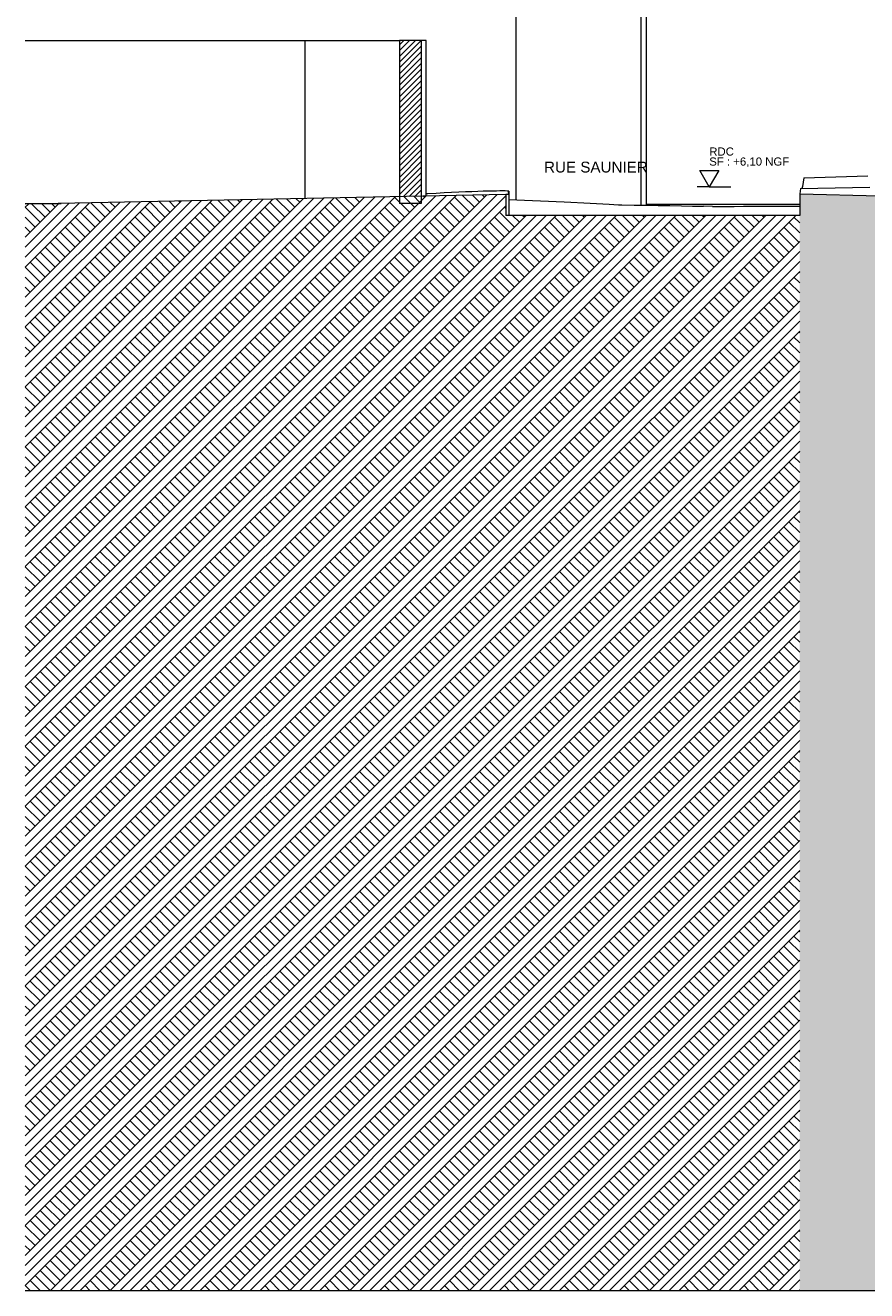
# Model space of a CAD drawing. Header units: millimetres. Extents: x 3311 to 117041, y -19950 to 21829.
# Tile 1 of 68: x 3311 to 18806, y -19950 to 3350. Entities that reach past the tile are written whole.
import ezdxf

# ---------------------------------------------------------------- set-up
doc = ezdxf.new("R2010")
doc.units = ezdxf.units.MM
doc.header["$MEASUREMENT"] = 0
for name, color, linetype in [('05-INF _ COTATIONS.ARCHI', 7, 'Continuous'), ('07-VRD_Cadastre.ARCHI', 7, 'Continuous'), ('07-VRD_Terrain EDL_Environnement.ARCHI', 7, 'Continuous'), ('07-VRD_Terrain_Batiments.ARCHI', 7, 'Continuous')]:
    doc.layers.add(name, color=color, linetype=linetype)
doc.styles.add('STYLE_GENERE_1', font='arial.ttf')
doc.styles.add('STYLE_GENERE_2', font='txt')
pattern_1 = [(45, (0, 0), (-275.7716, 275.7716), []), (45, (-91.9, 91.9), (-551.543, 551.543), []), (45, (-183.85, 183.85), (-551.543, 551.543), []), (135, (-275.77, 275.77), (91.92388, 91.92388), [390, -390])]

# ---------------------------------------------------------------- blocks, each defined once
blk = doc.blocks.new('Élément de coupe_123_1')
at = {"layer": '07-VRD_Terrain EDL_Environnement.ARCHI', "linetype": 'Continuous', "lineweight": 5}
h = blk.add_hatch(dxfattribs=at)
h.set_pattern_fill('Terre_0001', color=8, style=0, pattern_type=2)
h.set_pattern_definition(pattern_1)
h.paths.add_polyline_path([(12159, 235), (3311, 57), (3311, -19950), (12159, -19950)])
h = blk.add_hatch(dxfattribs=at)
h.set_pattern_fill('Terre_0001', color=8, style=0, pattern_type=2)
h.set_pattern_definition(pattern_1)
h.paths.add_polyline_path([(17572, -19950), (49725, -19950), (49725, 39), (40859, 13), (33564, -328), (33564, -4432), (32964, -4432), (32964, -3190), (19902, -3190), (19902, -4432), (19302, -4432), (19302, 199), (19041, 211), (17572, 247)])
at = {"layer": '07-VRD_Terrain EDL_Environnement.ARCHI', "color": 7, "linetype": 'Continuous', "lineweight": 5}
for p, q in [((17647, 541), (17621, 382)), ((17647, 541), (18826, 580)), ((12159, 235), (3311, 57)), ((10724, 248), (10692, 247)), ((10877, 256), (10724, 248)), ((11023, 263), (10877, 256)), ((11162, 270), (11023, 263)), ((11294, 276), (11162, 270)), ((11418, 281), (11294, 276)), ((11535, 286), (11418, 281)), ((11643, 290), (11535, 286)), ((11743, 293), (11643, 290)), ((11834, 296), (11743, 293)), ((11916, 298), (11834, 296)), ((11988, 299), (11916, 298)), ((12052, 300), (11988, 299)), ((12106, 300), (12052, 300)), ((12150, 300), (12106, 300)), ((12184, 298), (12150, 300)), ((12207, 236), (12159, 235)), ((12159, 235), (12159, -150)), ((12208, 297), (12184, 298)), ((12211, 259), (12207, 236)), ((12215, 295), (12208, 297)), ((12211, 259), (12215, 295)), ((12215, 295), (12215, -150)), ((17589, 344), (17572, 247)), ((17572, 247), (17572, -150)), ((17589, 344), (18865, 370)), ((17621, 382), (17610, 345)), ((12215, 143), (13237, 97)), ((13237, 97), (13357, 91)), ((13357, 91), (13595, 79)), ((13595, 79), (13831, 67)), ((13831, 67), (14064, 54)), ((14064, 54), (14232, 45)), ((14232, 45), (14295, 44)), ((14295, 44), (14523, 40)), ((14523, 40), (14747, 37)), ((14747, 37), (14967, 33)), ((17572, 50), (14749, 50)), ((14967, 33), (15182, 30)), ((15182, 30), (15393, 26)), ((15393, 26), (15599, 22)), ((15599, 22), (15799, 18)), ((15968, 15), (15799, 18)), ((15968, 15), (15994, 15)), ((15994, 15), (16182, 16)), ((16182, 16), (16364, 16)), ((16364, 16), (16539, 17)), ((16539, 17), (16707, 18)), ((16707, 18), (16867, 18)), ((16867, 18), (17020, 19)), ((17020, 19), (17165, 20)), ((17165, 20), (17301, 20)), ((17301, 20), (17430, 21)), ((17430, 21), (17549, 22)), ((17549, 22), (17572, 22)), ((12159, -19950), (3311, -19950)), ((49725, -19950), (17572, -19950))]:
    blk.add_line(p, q, dxfattribs=at)
at = {"layer": '07-VRD_Terrain EDL_Environnement.ARCHI', "color": 7, "linetype": 'Continuous', "lineweight": 5, "flags": 128}
blk.add_lwpolyline([(17572, 247), (19041, 211), (19302, 199)], dxfattribs=at)
blk = doc.blocks.new('Élément de coupe_155_1')
at = {"layer": '07-VRD_Terrain_Batiments.ARCHI', "color": 7, "linetype": 'Continuous', "lineweight": 5}
for p, q in [((3311, 20850), (12352, 20850)), ((12352, 137), (12352, 20850)), ((12352, 20850), (14655, 20850)), ((14655, 38), (14655, 20850)), ((14655, 20850), (14749, 20850)), ((14749, 50), (14749, 20850))]:
    blk.add_line(p, q, dxfattribs=at)
blk = doc.blocks.new('Élément de coupe_157_1')
at = {"layer": '07-VRD_Terrain EDL_Environnement.ARCHI', "linetype": 'Continuous', "lineweight": 5}
h = blk.add_hatch(dxfattribs=at)
h.set_pattern_fill('Terre_0001', color=8, style=0, pattern_type=2)
h.set_pattern_definition(pattern_1)
h.paths.add_polyline_path([(17572, -150), (12159, -150), (12159, -19950), (17572, -19950)])
at = {"layer": '07-VRD_Terrain EDL_Environnement.ARCHI', "color": 7, "linetype": 'Continuous', "lineweight": 5}
for p, q in [((17572, -150), (12159, -150)), ((17572, -19950), (12159, -19950))]:
    blk.add_line(p, q, dxfattribs=at)
blk = doc.blocks.new('Élément de coupe_189_1')
at = {"layer": '07-VRD_Terrain_Batiments.ARCHI', "linetype": 'Continuous', "lineweight": 0, "true_color": 0x000000}
h = blk.add_hatch(dxfattribs=at)
h.set_pattern_fill('Hachure_simple_0001', color=18, style=0, pattern_type=2)
h.set_pattern_definition([(45, (0, 0), (-53.033, 53.033), [])])
h.paths.add_polyline_path([(10202, 3070), (10202, 195), (10602, 204), (10602, 3070)])
at = {"layer": '07-VRD_Terrain_Batiments.ARCHI', "color": 7, "linetype": 'Continuous', "lineweight": 5}
for p, q in [((10202, 3070), (10202, 70)), ((10602, 3070), (10202, 3070)), ((10692, 3070), (10602, 3070)), ((10602, 3070), (10602, 70)), ((10692, 205), (10692, 3070)), ((10602, 70), (10202, 70))]:
    blk.add_line(p, q, dxfattribs=at)
blk = doc.blocks.new('Élément de coupe_190_1')
at = {"layer": '07-VRD_Terrain_Batiments.ARCHI', "color": 7, "linetype": 'Continuous', "lineweight": 5}
blk.add_line((8462, 3070), (10202, 3070), dxfattribs=at)
blk = doc.blocks.new('Élément de coupe_191_1')
at = {"layer": '07-VRD_Terrain_Batiments.ARCHI', "color": 7, "linetype": 'Continuous', "lineweight": 5}
for p, q in [((3311, 3070), (8462, 3070)), ((8462, 160), (8462, 3070)), ((3311, 70), (3974, 70))]:
    blk.add_line(p, q, dxfattribs=at)
blk = doc.blocks.new('Cotation_6_1', base_point=(15906, 379))
at = {"layer": '05-INF _ COTATIONS.ARCHI', "color": 251, "linetype": 'Continuous', "lineweight": 5, "true_color": 0x666666}
for p, q in [((15906, 379), (15732, 679)), ((15732, 679), (16080, 679)), ((16080, 679), (15906, 379)), ((15906, 379), (15681, 379)), ((15906, 379), (16306, 379))]:
    blk.add_line(p, q, dxfattribs=at)
at = {"layer": '05-INF _ COTATIONS.ARCHI', "color": 7, "lineweight": 5, "char_height": 150, "attachment_point": 7, "style": 'STYLE_GENERE_1'}
for s, insert in [('\\A1;{\\pql;\\fArial|b0|i0|c0|p0;\\W1.000000;RDC}', (15906, 949)), ('\\A1;{\\pql;\\fArial|b0|i0|c0|p0;\\W1.000000;SF : +6,10 NGF}', (15906, 739))]:
    blk.add_mtext(s, dxfattribs=dict(at, insert=insert))

msp = doc.modelspace()

# ---------------------------------------------------------------- block references
at = {"layer": '05-INF _ COTATIONS.ARCHI', "color": 251, "linetype": 'Continuous', "lineweight": 5, "true_color": 0x666666}
msp.add_blockref('Cotation_6_1', (15906.057, 378.6), dxfattribs=at)
at = {"layer": '07-VRD_Terrain EDL_Environnement.ARCHI', "lineweight": 0}
for name in ['Élément de coupe_123_1', 'Élément de coupe_157_1']:
    msp.add_blockref(name, (0, 0), dxfattribs=at)
at = {"layer": '07-VRD_Terrain_Batiments.ARCHI', "lineweight": 0}
for name in ['Élément de coupe_155_1', 'Élément de coupe_191_1', 'Élément de coupe_190_1', 'Élément de coupe_189_1']:
    msp.add_blockref(name, (0, 0), dxfattribs=at)

# ---------------------------------------------------------------- texts
at = {"layer": '07-VRD_Cadastre.ARCHI', "color": 7, "linetype": 'Continuous', "lineweight": 5, "insert": (13818.5, 636.462), "char_height": 200, "attachment_point": 8, "style": 'STYLE_GENERE_2'}
msp.add_mtext('\\A1;{\\pqc;\\fHelvetica|b0|i0|c0|p0;\\W1.000000;RUE SAUNIER}', dxfattribs=at)

doc.saveas('drawing.dxf')
